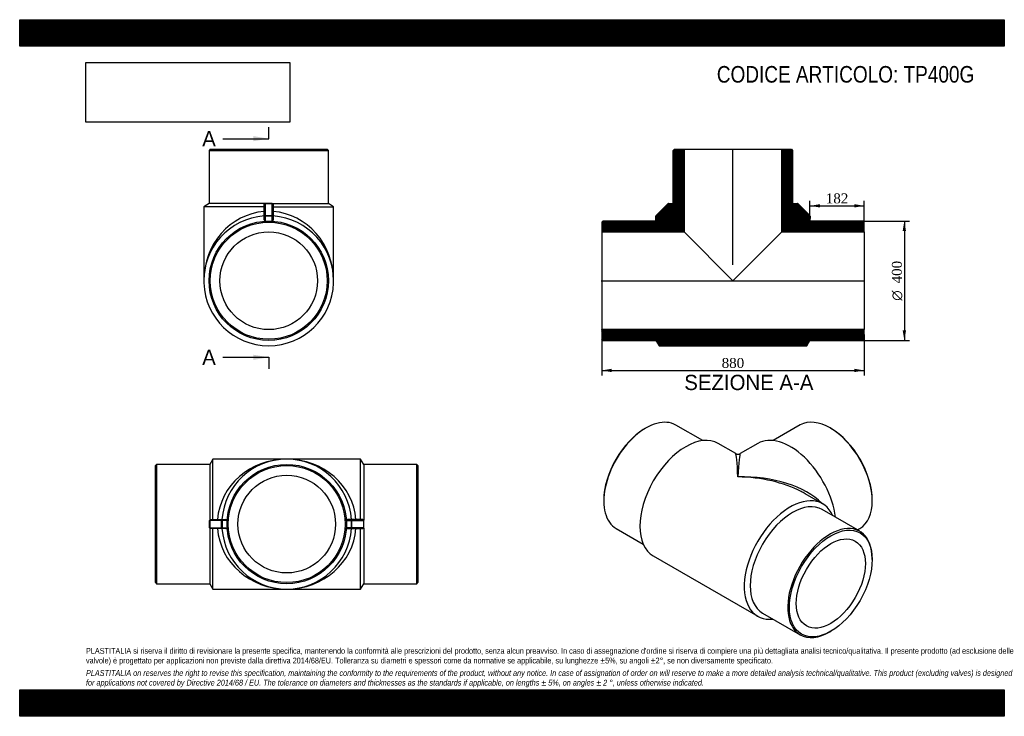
# Model space of a CAD drawing. Header units: millimetres. Extents: x 0 to 3300, y 0 to 2333.
import ezdxf
from ezdxf.enums import TextEntityAlignment as Align
from ezdxf.lldxf.tags import DXFTag

# ---------------------------------------------------------------- set-up
doc = ezdxf.new("R2010")
doc.units = ezdxf.units.MM
doc.header["$LTSCALE"] = 11.111111
for name, color, linetype in [('Default', 7, 'Continuous'), ('DV4_Default', 7, 'Continuous'), ('TP400G', 7, 'Continuous')]:
    doc.layers.add(name, color=color, linetype=linetype)
doc.styles.add('SEACAD_Solid_Edge_ANSI', font='seans.ttf')
doc.styles.add('SEACAD_Solid_Edge_ANSI1_Symbols', font='semeca1.ttf')
doc.styles.add('SEACAD_Times_New_Roman', font='times.ttf')
tags = doc.linetypes.add('CENTER2', pattern=[28.575, 19.05, -3.175, 3.175, -3.175]).pattern_tags.tags
tags[10:11] = [DXFTag(74, 4), DXFTag(75, 0), DXFTag(340, '0'), DXFTag(46, 0.0), DXFTag(50, 0.0), DXFTag(44, 0.0), DXFTag(45, 0.0)]
tags[8:9] = [DXFTag(74, 4), DXFTag(75, 0), DXFTag(340, '0'), DXFTag(46, 0.0), DXFTag(50, 0.0), DXFTag(44, 0.0), DXFTag(45, 0.0)]
tags[6:7] = [DXFTag(74, 4), DXFTag(75, 0), DXFTag(340, '0'), DXFTag(46, 0.0), DXFTag(50, 0.0), DXFTag(44, 0.0), DXFTag(45, 0.0)]
tags[4:5] = [DXFTag(74, 4), DXFTag(75, 0), DXFTag(340, '0'), DXFTag(46, 0.0), DXFTag(50, 0.0), DXFTag(44, 0.0), DXFTag(45, 0.0)]
doc.dimstyles.new('ANSImm', dxfattribs={"dimtxt": 33.333333, "dimasz": 33.333333, "dimexe": 16.666667, "dimexo": 0, "dimgap": 8.333333, "dimtad": 1, "dimdsep": 46, "dimtxsty": 'SEACAD_Times_New_Roman', "dimblk1": '_SE_FILLED', "dimblk2": '_SE_FILLED', "dimsah": 1, "dimcen": 16.666667, "dimazin": 0, "dimtfac": 0.85, "dimtdec": 3, "dimtofl": 0, "dimtmove": 0, "dimatfit": 3, "dimfxl": 1, "dimarcsym": 0})
picture_1 = doc.add_image_def('image1.jpg', size_in_pixel=(4302, 1260))

# ---------------------------------------------------------------- blocks, each defined once
blk = doc.blocks.new('SE')
at = {"layer": 'TP400G', "color": 7, "linetype": 'Continuous'}
for p, q in [((647.4, 861.3), (636.9, 843.8)), ((647.4, 658.8), (647.4, 861.3)), ((894.9, 861.3), (647.4, 861.3)), ((1142.4, 861.3), (894.9, 861.3)), ((1142.4, 658.8), (1142.4, 861.3)), ((1152.9, 843.8), (1142.4, 861.3)), ((458.9, 843.8), (454.9, 839.8)), ((454.9, 447.8), (454.9, 839.8)), ((458.9, 843.8), (458.9, 443.8)), ((636.9, 843.8), (458.9, 843.8)), ((636.9, 843.8), (636.9, 657.1)), ((1152.9, 843.8), (1152.9, 657.1)), ((1330.9, 843.8), (1152.9, 843.8)), ((1330.9, 443.8), (1330.9, 843.8)), ((1334.9, 839.8), (1330.9, 843.8)), ((1334.9, 839.8), (1334.9, 447.8)), ((636.6, 631.8), (636.6, 655.8)), ((637.4, 655.8), (636.6, 655.8)), ((637.4, 631.8), (636.6, 631.8)), ((636.9, 630.5), (636.9, 443.8)), ((676.3, 655.8), (637.4, 655.8)), ((637.4, 655.8), (637.4, 631.8)), ((637.4, 631.8), (676.3, 631.8)), ((639.6, 658.8), (678.4, 658.8)), ((678.4, 628.8), (639.6, 628.8)), ((647.4, 426.3), (647.4, 628.8)), ((676.3, 631.8), (676.3, 655.8)), ((678.5, 655.8), (676.3, 655.8)), ((678.5, 631.8), (676.3, 631.8)), ((678.4, 658.8), (690.6, 658.8)), ((690.6, 628.8), (678.4, 628.8)), ((678.5, 655.8), (678.5, 631.8)), ((694.9, 655.8), (678.5, 655.8)), ((678.5, 631.8), (694.9, 631.8)), ((694.9, 657), (694.9, 655.8)), ((694.9, 655.8), (694.9, 643.8)), ((694.9, 643.8), (694.9, 631.8)), ((694.9, 631.8), (694.9, 630.5)), ((1094.9, 657), (1094.9, 655.8)), ((1094.9, 655.8), (1111.2, 655.8)), ((1094.9, 655.8), (1094.9, 643.8)), ((1094.9, 643.8), (1094.9, 631.8)), ((1094.9, 631.8), (1094.9, 630.5)), ((1111.2, 631.8), (1094.9, 631.8)), ((1111.3, 658.8), (1099.1, 658.8)), ((1099.1, 628.8), (1111.3, 628.8)), ((1111.2, 655.8), (1113.4, 655.8)), ((1111.2, 655.8), (1111.2, 631.8)), ((1111.2, 631.8), (1113.4, 631.8)), ((1150.2, 658.8), (1111.3, 658.8)), ((1111.3, 628.8), (1150.2, 628.8)), ((1113.4, 631.8), (1113.4, 655.8)), ((1113.4, 655.8), (1152.3, 655.8)), ((1152.3, 631.8), (1113.4, 631.8)), ((1142.4, 426.3), (1142.4, 628.8)), ((1152.3, 655.8), (1153.2, 655.8)), ((1152.3, 655.8), (1152.3, 631.8)), ((1152.3, 631.8), (1153.2, 631.8)), ((1152.9, 630.5), (1152.9, 443.8)), ((1153.2, 631.8), (1153.2, 655.8)), ((454.9, 447.8), (458.9, 443.8)), ((458.9, 443.8), (636.9, 443.8)), ((636.9, 443.8), (647.4, 426.3)), ((1142.4, 426.3), (1152.9, 443.8)), ((1152.9, 443.8), (1330.9, 443.8)), ((1330.9, 443.8), (1334.9, 447.8)), ((647.4, 426.3), (894.9, 426.3)), ((894.9, 426.3), (1142.4, 426.3))]:
    blk.add_line(p, q, dxfattribs=at)
for radius in [200, 196, 163.7]:
    blk.add_circle((894.9, 643.8), radius, dxfattribs=at)
for centre, radius, start, end in [((894.9, 643.8), 217.5, 3.9546, 176.0454), ((894.9, 643.8), 217.5, 183.9546, 356.0454), ((691, 653.7), 5.04, 40.1712, 94.5052), ((691, 633.8), 5.07, 265.6663, 319.6573), ((1098.7, 653.7), 5.04, 85.4948, 139.8288), ((1098.7, 633.8), 5.07, 220.3427, 274.3337)]:
    blk.add_arc(centre, radius, start, end, dxfattribs=at)
for centre, major_axis, ratio, start_param, end_param in [((894.9, 643.8), (-232.5, 0), 0.935484, 4.712389, 6.214165), ((894.9, 643.8), (-232.5, 0), 0.935484, 3.210613, 4.712389), ((639.6, 655.8), (0, 3), 0.999831, 0, 1.570796), ((639.6, 631.8), (0, -3), 0.999831, 4.712389, 6.283185), ((639.6, 655.8), (0, -3), 0.712926, 3.141593, 4.712389), ((639.6, 631.8), (0, -3), 0.712926, 4.712389, 6.283185), ((894.9, 643.8), (232.5, 0), 0.935484, 3.210613, 4.712389), ((678.4, 655.8), (0, -3), 0.712926, 3.141593, 4.712389), ((678.4, 631.8), (0, -3), 0.712926, 4.712389, 6.283185), ((678.4, 655.8), (0, -3), 0.02872, 1.570796, 3.141593), ((678.4, 631.8), (0, -3), 0.02872, 0, 1.570796), ((894.9, 643.8), (232.5, 0), 0.935484, 4.712389, 6.214165), ((1111.3, 655.8), (0, -3), 0.02872, 3.141593, 4.712389), ((1111.3, 631.8), (0, -3), 0.02872, 4.712389, 6.283185), ((1111.3, 655.8), (0, -3), 0.712926, 1.570796, 3.141593), ((1111.3, 631.8), (0, -3), 0.712926, 0, 1.570796), ((1150.2, 655.8), (0, 3), 0.999831, 4.712389, 6.283185), ((1150.2, 655.8), (0, -3), 0.712926, 1.570796, 3.141593), ((1150.2, 631.8), (0, -3), 0.999831, 0, 1.570796), ((1150.2, 631.8), (0, -3), 0.712926, 0, 1.570796)]:
    blk.add_ellipse(centre, major_axis=major_axis, ratio=ratio, start_param=start_param, end_param=end_param, dxfattribs=at)
blk = doc.blocks.new('SE1')
at = {"layer": 'TP400G', "color": 7, "linetype": 'Continuous'}
for p, q in [((2099, 965.7), (2096.2, 964.1)), ((2289.6, 923.3), (2199, 975.6)), ((2616, 975.8), (2525.4, 923.6)), ((2718.8, 964.3), (2716, 965.9)), ((2399.8, 879.9), (2341.1, 913.8)), ((2474, 914), (2414.8, 879.9)), ((2691.1, 711.7), (2632.3, 745.7)), ((1957.6, 724), (1957.6, 720.8)), ((2857.4, 721), (2857.4, 724.2)), ((2815.6, 619.6), (2689.8, 692.3)), ((1999, 629.2), (2089.6, 576.9)), ((2807.3, 624.4), (2816, 629.4)), ((2123.6, 537.1), (2473.6, 335)), ((2857.1, 524.8), (2857.1, 528.1)), ((2489.8, 345.9), (2615.6, 273.2)), ((2715.6, 283.1), (2718.5, 284.8))]:
    blk.add_line(p, q, dxfattribs=at)
blk.add_arc((2407.3, 892.9), 15, 240.2949, 299.3028, dxfattribs=at)
for centre, major_axis, ratio, start_param, end_param in [((2099, 802.4), (100, 173.2), 0.57735, 0, 3.141593), ((2716, 802.6), (-100, 173.2), 0.57735, 3.141593, 6.283185), ((2096.2, 804.1), (-98, -169.7), 0.57735, 3.926991, 5.497787), ((2718.8, 804.3), (98, -169.7), 0.57735, 0.785398, 2.356194), ((2232.3, 725.5), (-108.7, -188.4), 0.57735, 3.141593, 6.283185), ((2582.7, 725.7), (108.8, -188.4), 0.57735, 0.946288, 3.141593), ((2407.3, 624.4), (7.6, -255.5), 0.028825, 2.338386, 3.123784), ((2407.3, 624.4), (-7.6, -255.5), 0.028825, 3.159401, 3.944799), ((2407.3, 624.4), (318.2, 8.9), 0.557805, 0.475482, 1.55521), ((2407.3, 624.4), (318.2, -8.9), 0.557805, 0.859574, 1.586383), ((2582.3, 523.4), (-108.7, -188.4), 0.57735, 2.737705, 6.687073), ((2407.3, 624.4), (318.2, -8.9), 0.557805, 0.800985, 0.859574), ((2589.8, 519.1), (-100, -173.2), 0.57735, 3.141593, 6.283185), ((2715.6, 446.4), (-100, -173.2), 0.57735, 2.356194, 6.283185), ((2715.6, 446.4), (-100, -173.2), 0.57735, 0, 0.785398)]:
    blk.add_ellipse(centre, major_axis=major_axis, ratio=ratio, start_param=start_param, end_param=end_param, dxfattribs=at)
for major_axis in [(98, 169.7), (-81.8, -141.8)]:
    blk.add_ellipse((2718.5, 444.8), major_axis=major_axis, ratio=0.57735, dxfattribs=at)
blk = doc.blocks.new('SE2')
at = {"layer": 'TP400G', "color": 7, "linetype": 'Continuous'}
for p, q in [((638.6, 1899.4), (634.6, 1895.4)), ((634.6, 1895.4), (1034.6, 1895.4)), ((634.6, 1895.4), (634.6, 1717.4)), ((638.6, 1899.4), (1030.6, 1899.4)), ((1034.6, 1895.4), (1030.6, 1899.4)), ((1034.6, 1717.4), (1034.6, 1895.4)), ((634.6, 1717.4), (617.1, 1706.9)), ((821, 1717.4), (634.6, 1717.4)), ((822.6, 1717.9), (822.6, 1717)), ((846.6, 1717.9), (822.6, 1717.9)), ((846.6, 1717), (822.6, 1717)), ((822.6, 1717), (822.6, 1677.5)), ((846.6, 1717.9), (846.6, 1717)), ((846.6, 1677.5), (846.6, 1717)), ((848.2, 1717.4), (1034.6, 1717.4)), ((1052.1, 1706.9), (1034.6, 1717.4)), ((819.6, 1706.9), (617.1, 1706.9)), ((617.1, 1706.9), (617.1, 1458.9)), ((819.6, 1675.4), (819.6, 1714.9)), ((849.6, 1714.9), (849.6, 1675.4)), ((849.6, 1706.9), (1052.1, 1706.9)), ((1052.1, 1458.9), (1052.1, 1706.9)), ((819.6, 1663.2), (819.6, 1675.4)), ((822.6, 1677.5), (846.6, 1677.5)), ((822.6, 1677.5), (822.6, 1675.3)), ((846.6, 1675.3), (822.6, 1675.3)), ((822.6, 1675.3), (822.6, 1658.9)), ((822.6, 1658.9), (834.6, 1658.9)), ((834.6, 1658.9), (846.6, 1658.9)), ((846.6, 1677.5), (846.6, 1675.3)), ((846.6, 1658.9), (846.6, 1675.3)), ((849.6, 1675.4), (849.6, 1663.2))]:
    blk.add_line(p, q, dxfattribs=at)
for radius in [200, 196, 163.7]:
    blk.add_circle((834.6, 1458.9), radius, dxfattribs=at)
for centre, radius, start, end in [((834.6, 1458.9), 217.5, 93.9546, 86.0454), ((824.8, 1662.8), 5.2, 175.6307, 228.9612), ((844.5, 1662.8), 5.17, 310.869, 4.5392)]:
    blk.add_arc(centre, radius, start, end, dxfattribs=at)
for centre, major_axis, ratio, start_param, end_param in [((822.6, 1714.9), (3, 0), 0.999588, 1.570796, 3.141593), ((822.6, 1714.9), (3, 0), 0.701239, 1.570796, 3.141593), ((846.6, 1714.9), (3, 0), 0.999588, 0, 1.570796), ((846.6, 1714.9), (3, 0), 0.701239, 0, 1.570796), ((834.6, 1458.9), (0, -232.5), 0.935484, 3.210613, 4.712389), ((834.6, 1458.9), (0, 232.5), 0.935484, 4.712389, 6.214165), ((822.6, 1675.4), (3, 0), 0.701239, 1.570796, 3.141593), ((822.6, 1675.4), (-3, 0), 0.018405, 0, 1.570796), ((822.6, 1659), (3, 0), 0.010174, 4.289818, 4.712389), ((846.6, 1675.4), (3, 0), 0.701239, 0, 1.570796), ((846.6, 1675.4), (3, 0), 0.018405, 4.712389, 6.283185), ((846.6, 1659), (3, 0), 0.010174, 4.712389, 5.13496)]:
    blk.add_ellipse(centre, major_axis=major_axis, ratio=ratio, start_param=start_param, end_param=end_param, dxfattribs=at)
blk = doc.blocks.new('SE4')
at = {"color": 7, "linetype": 'Continuous', "style": 'SEACAD_Solid_Edge_ANSI'}
blk.add_text('A', height=51.1, dxfattribs=at).set_placement((611.7, 1960.4), align=Align.TOP_LEFT)
blk = doc.blocks.new('SE5')
at = {"color": 7, "linetype": 'Continuous', "style": 'SEACAD_Solid_Edge_ANSI'}
blk.add_text('A', height=51.1, dxfattribs=at).set_placement((611.7, 1228), align=Align.TOP_LEFT)
blk = doc.blocks.new('SEANNOT_GROUP')
at = {"linetype": 'Continuous'}
blk.add_hatch(color=7, dxfattribs=at).paths.add_polyline_path([(783.5, 1926.3), (834.6, 1934.8), (783.5, 1943.4)])
at = {"color": 7, "linetype": 'Continuous'}
blk.add_lwpolyline([(681.3, 1934.8), (834.6, 1934.8)], dxfattribs=at)
blk = doc.blocks.new('SEANNOT_GROUP1')
at = {"linetype": 'Continuous'}
blk.add_hatch(color=7, dxfattribs=at).paths.add_polyline_path([(783.5, 1193.9), (834.6, 1202.5), (783.5, 1211)])
at = {"color": 7, "linetype": 'Continuous'}
blk.add_lwpolyline([(681.3, 1202.5), (834.6, 1202.5)], dxfattribs=at)
blk = doc.blocks.new('SE3')
at = {"layer": 'Default', "color": 7, "linetype": 'CENTER2'}
for p, q in [((834.6, 1934.8), (834.6, 1973.2)), ((834.6, 1202.5), (834.6, 1164.1))]:
    blk.add_line(p, q, dxfattribs=at)
at = {"layer": 'Default', "color": 7, "linetype": 'CENTER2', "const_width": 0.0001}
blk.add_lwpolyline([(834.6, 1934.8), (834.6, 1202.5)], dxfattribs=at)
at = {"layer": 'Default'}
for name in ['SE4', 'SEANNOT_GROUP', 'SE5', 'SEANNOT_GROUP1']:
    blk.add_blockref(name, (0, 0), dxfattribs=at)
blk = doc.blocks.new('SE6')
at = {"layer": 'TP400G', "linetype": 'Continuous'}
h = blk.add_hatch(dxfattribs=at)
h.set_pattern_fill('LINE', scale=0.629921, angle=45, style=0)
edge = h.paths.add_edge_path()
edge.add_line((2194.6, 1899.4), (2190.6, 1895.4))
edge.add_line((2190.6, 1895.4), (2190.6, 1717.4))
edge.add_line((2190.6, 1717.4), (2174.3, 1717.9))
edge.add_arc((2174.2, 1714.9), 3, 88.3543, 135.4735)
edge.add_line((2172, 1717), (2133.2, 1677.5))
edge.add_arc((2135.3, 1675.4), 3, 135.4735, 181.0546)
edge.add_line((2132.3, 1675.3), (2132.6, 1658.9))
edge.add_line((2132.6, 1658.9), (1954.6, 1658.9))
edge.add_line((1954.6, 1658.9), (1950.6, 1654.9))
edge.add_line((1950.6, 1654.9), (1950.6, 1622.6))
edge.add_line((1950.6, 1622.6), (2226.9, 1622.6))
edge.add_line((2226.9, 1622.6), (2226.9, 1899.4))
edge.add_line((2226.9, 1899.4), (2194.6, 1899.4))
h = blk.add_hatch(dxfattribs=at)
h.set_pattern_fill('LINE', scale=0.629921, angle=45, style=0)
edge = h.paths.add_edge_path()
edge.add_arc((2645.9, 1675.4), 3, 358.9454, 404.5265)
edge.add_line((2648.1, 1677.5), (2609.2, 1717))
edge.add_arc((2607.1, 1714.9), 3, 44.5265, 91.6457)
edge.add_line((2607, 1717.9), (2590.6, 1717.4))
edge.add_line((2590.6, 1717.4), (2590.6, 1895.4))
edge.add_line((2590.6, 1895.4), (2586.6, 1899.4))
edge.add_line((2586.6, 1899.4), (2554.3, 1899.4))
edge.add_line((2554.3, 1899.4), (2554.3, 1622.6))
edge.add_line((2554.3, 1622.6), (2830.6, 1622.6))
edge.add_line((2830.6, 1622.6), (2830.6, 1654.9))
edge.add_line((2830.6, 1654.9), (2826.6, 1658.9))
edge.add_line((2826.6, 1658.9), (2648.6, 1658.9))
edge.add_line((2648.6, 1658.9), (2648.9, 1675.3))
h = blk.add_hatch(dxfattribs=at)
h.set_pattern_fill('LINE', scale=0.629921, angle=45, style=0)
h.paths.add_polyline_path([(2830.6, 1262.9), (2830.6, 1295.2), (1950.6, 1295.2), (1950.6, 1262.9), (1954.6, 1258.9), (2132.6, 1258.9), (2143.1, 1241.4), (2638.1, 1241.4), (2648.6, 1258.9), (2826.6, 1258.9)])
at = {"layer": 'DV4_Default', "color": 7, "linetype": 'CENTER2'}
for p, q in [((2390.6, 1512.3), (2390.6, 1901.2)), ((1948.9, 1458.9), (2832.4, 1458.9))]:
    blk.add_line(p, q, dxfattribs=at)
at = {"layer": 'TP400G', "color": 7, "linetype": 'Continuous'}
for p, q in [((2190.6, 1895.4), (2194.6, 1899.4)), ((2190.6, 1717.4), (2190.6, 1895.4)), ((2194.6, 1899.4), (2226.9, 1899.4)), ((2226.9, 1899.4), (2554.3, 1899.4)), ((2226.9, 1899.4), (2226.9, 1622.6)), ((2554.3, 1622.6), (2554.3, 1899.4)), ((2554.3, 1899.4), (2586.6, 1899.4)), ((2586.6, 1899.4), (2590.6, 1895.4)), ((2590.6, 1895.4), (2590.6, 1717.4)), ((2133.2, 1677.5), (2172, 1717)), ((2174.3, 1717.9), (2190.6, 1717.4)), ((2590.6, 1717.4), (2607, 1717.9)), ((2609.2, 1717), (2648.1, 1677.5)), ((1950.6, 1654.9), (1954.6, 1658.9)), ((1950.6, 1654.9), (1950.6, 1622.6)), ((2132.6, 1658.9), (1954.6, 1658.9)), ((2132.6, 1658.9), (2132.3, 1675.3)), ((2648.9, 1675.3), (2648.6, 1658.9)), ((2826.6, 1658.9), (2648.6, 1658.9)), ((2826.6, 1658.9), (2830.6, 1654.9)), ((2830.6, 1622.6), (2830.6, 1654.9)), ((1950.6, 1622.6), (1950.6, 1295.2)), ((1950.6, 1622.6), (2226.9, 1622.6)), ((2226.9, 1622.6), (2390.6, 1458.9)), ((2390.6, 1458.9), (2554.3, 1622.6)), ((2554.3, 1622.6), (2830.6, 1622.6)), ((2830.6, 1622.6), (2830.6, 1295.2)), ((2830.6, 1295.2), (1950.6, 1295.2)), ((1950.6, 1295.2), (1950.6, 1262.9)), ((2830.6, 1262.9), (2830.6, 1295.2)), ((1954.6, 1258.9), (1950.6, 1262.9)), ((1954.6, 1258.9), (2132.6, 1258.9)), ((2132.6, 1258.9), (2143.1, 1241.4)), ((2638.1, 1241.4), (2648.6, 1258.9)), ((2648.6, 1258.9), (2826.6, 1258.9)), ((2830.6, 1262.9), (2826.6, 1258.9)), ((2143.1, 1241.4), (2638.1, 1241.4))]:
    blk.add_line(p, q, dxfattribs=at)
for centre, start, end in [((2174.2, 1714.9), 88.3543, 135.4735), ((2607.1, 1714.9), 44.5265, 91.6457), ((2135.3, 1675.4), 135.4735, 181.0546), ((2645.9, 1675.4), 358.9454, 44.5265)]:
    blk.add_arc(centre, 3, start, end, dxfattribs=at)
blk = doc.blocks.new('DMBLK338')
at = {"layer": 'Default', "linetype": 'Continuous'}
for points in [[(1984, 1152.9), (1984, 1164.1), (1950.6, 1158.5)], [(2797.3, 1152.9), (2830.6, 1158.5), (2797.3, 1164.1)]]:
    blk.add_hatch(color=7, dxfattribs=at).paths.add_polyline_path(points)
at = {"layer": 'Default', "color": 7, "linetype": 'Continuous'}
for p, q in [((1950.6, 1279.1), (1950.6, 1141.8)), ((2830.6, 1279.1), (2830.6, 1141.8)), ((1950.6, 1158.5), (2830.6, 1158.5))]:
    blk.add_line(p, q, dxfattribs=at)
at = {"layer": 'Default', "color": 7, "linetype": 'Continuous', "style": 'SEACAD_Times_New_Roman'}
blk.add_text('880', height=33.33, dxfattribs=at).set_placement((2352.7, 1200.2), align=Align.TOP_LEFT)
blk = doc.blocks.new('_SE_FILLED')
at = {"color": 0}
blk.add_line((0, 0), (-1, 0), dxfattribs=at)
blk.add_solid([(0, 0), (-1, -0.1665), (-1, 0.1665), (0, 0)], dxfattribs=at)
blk = doc.blocks.new('GDimGGroup')
at = {"layer": 'Default', "linetype": 'Continuous'}
for points in [[(2970.6, 1625.6), (2965, 1658.9), (2959.4, 1625.6)], [(2970.6, 1292.3), (2959.4, 1292.3), (2965, 1258.9)]]:
    blk.add_hatch(color=7, dxfattribs=at).paths.add_polyline_path(points)
at = {"layer": 'Default', "color": 7, "linetype": 'Continuous'}
for p, q in [((2826.6, 1658.9), (2981.7, 1658.9)), ((2965, 1658.9), (2965, 1258.9)), ((2826.6, 1258.9), (2981.7, 1258.9))]:
    blk.add_line(p, q, dxfattribs=at)
for s, height, style, p in [('400', 33.33, 'SEACAD_Times_New_Roman', (2923.3, 1450)), ('O', 33.3, 'SEACAD_Solid_Edge_ANSI1_Symbols', (2923.3, 1392))]:
    blk.add_text(s, height=height, rotation=90, dxfattribs=dict(at, style=style)).set_placement(p, align=Align.TOP_LEFT)
blk = doc.blocks.new('DMBLK339')
at = {"layer": 'Default', "linetype": 'Continuous'}
for points in [[(2682, 1715.4), (2648.6, 1709.9), (2682, 1704.3)], [(2797.3, 1715.4), (2797.3, 1704.3), (2830.6, 1709.9)]]:
    blk.add_hatch(color=7, dxfattribs=at).paths.add_polyline_path(points)
at = {"layer": 'Default', "color": 7, "linetype": 'Continuous'}
for p, q in [((2648.6, 1658.9), (2648.6, 1726.5)), ((2830.6, 1654.9), (2830.6, 1726.5)), ((2648.6, 1709.9), (2830.6, 1709.9))]:
    blk.add_line(p, q, dxfattribs=at)
at = {"layer": 'Default', "color": 7, "linetype": 'Continuous', "style": 'SEACAD_Times_New_Roman'}
blk.add_text('182', height=33.33, dxfattribs=at).set_placement((2701.7, 1751.5), align=Align.TOP_LEFT)

msp = doc.modelspace()

# ---------------------------------------------------------------- hatches: boundary and pattern name
at = {"layer": 'Default', "linetype": 'Continuous'}
h = msp.add_hatch(dxfattribs=at)
h.set_pattern_fill('LINE', scale=0.629921, angle=45, style=0)
h.paths.add_polyline_path([(3300, 2244.444), (3300, 2333.333), (0, 2333.333), (0, 2244.444)])
for points in [[(3300, 2244.444), (3300, 2333.333), (0, 2333.333), (0, 2244.444)], [(3300, 0), (3300, 88.889), (0, 88.889), (0, 0)]]:
    msp.add_hatch(color=7, dxfattribs=at).paths.add_polyline_path(points)
h = msp.add_hatch(dxfattribs=at)
h.set_pattern_fill('LINE', scale=0.629921, angle=45, style=0)
h.paths.add_polyline_path([(3300, 0), (3300, 88.889), (0, 88.889), (0, 0)])

# ---------------------------------------------------------------- linework, layer by layer
at = {"layer": 'Default', "color": 7, "linetype": 'Continuous'}
for p, q in [((0, 2333.333), (3300, 2333.333)), ((0, 2244.444), (0, 2333.333)), ((3300, 2333.333), (3300, 2244.444)), ((3300, 2244.444), (0, 2244.444)), ((0, 88.889), (3300, 88.889)), ((0, 0), (0, 88.889)), ((3300, 88.889), (3300, 0)), ((3300, 0), (0, 0))]:
    msp.add_line(p, q, dxfattribs=at)

# ---------------------------------------------------------------- block references
at = {"layer": 'Default'}
for name in ['SE3', 'SE2', 'SE6', 'GDimGGroup', 'SE1', 'SE']:
    msp.add_blockref(name, (0, 0), dxfattribs=at)

# ---------------------------------------------------------------- texts
at = {"layer": 'Default', "color": 7, "linetype": 'Continuous', "style": 'SEACAD_Solid_Edge_ANSI'}
msp.add_text('SEZIONE A-A', height=51.11111, dxfattribs=at).set_placement((2227.336, 1143.85), align=Align.TOP_LEFT)
at = {"layer": 'Default', "attachment_point": 1}
for s, insert, char_height, width in [('{\\fArial Narrow|b0||i0||c0|p34;\\C7;\\H55.55555556;\\W1.;CODICE ARTICOLO: TP400G}', (2336.513, 2178.15), 55.55556, 922.99762), ("{\\fArial Narrow|b0||i0||c0|p34;\\C7;\\H19.44444444;\\W1.;PLASTITALIA si riserva il diritto di revisionare la presente specifica, mantenendo la conformità alle prescrizioni del prodotto, senza alcun preavviso. In caso di assegnazione d'ordine si riserva di compiere una più dettagliata analisi tecnico/qualitativa. Il presente prodotto (ad esclusione delle \\P}{\\fArial Narrow|b0||i0||c0|p34;\\C7;\\H19.44444444;\\W1.;valvole) è progettato per applicazioni non previste dalla direttiva 2014/68/EU. Tolleranza su diametri e spessori come da normative se applicabile, su lunghezze ±5%, su angoli ±2°, se non diversamente specificato.\\P}{\\fArial Narrow|b0||i0||c0|p34;\\C7;\\H5.555555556;\\W1.;   \\P}{\\fArial Narrow|b0||i1||c0|p34;\\C7;\\H19.44444444;\\W1.;PLASTITALIA on reserves the right to revise this specification, maintaining the conformity to the requirements of the product, without any notice. In case of assignation of order on will reserve to make a more detailed analysis technical/qualitative. This product (excluding valves) is designed \\P}{\\fArial Narrow|b0||i1||c0|p34;\\C7;\\H19.44444444;\\W1.;for applications not covered by Directive 2014/68 / EU. The tolerance on diameters and thicknesses as the standards if applicable, on lengths ± 5%, on angles ± 2 °, unless otherwise indicated.\\P}", (222.222, 228.915), 19.444444, 2855.55556)]:
    msp.add_mtext(s, dxfattribs=dict(at, insert=insert, char_height=char_height, width=width))

# ---------------------------------------------------------------- dimensions: what is measured, and where the dimension line sits
at = {"layer": 'Default', "color": 7, "linetype": 'Continuous'}
dim = msp.add_linear_dim(base=(2830.619, 1709.88), p1=(2648.619, 1658.925), p2=(2830.619, 1622.625), text='\\A1;<>', dimstyle='ANSImm', dxfattribs=at)
dim.commit()
dim.dimension.update_dxf_attribs({"geometry": 'DMBLK339', "text_midpoint": (2739.619, 1709.88), "dimtype": 160})
dim = msp.add_linear_dim(base=(1950.619, 1158.502), p1=(1950.619, 1279.075), p2=(2830.619, 1279.075), angle=0, text='\\A1;<>', dimstyle='ANSImm', dxfattribs=at)
dim.commit()
dim.dimension.update_dxf_attribs({"geometry": 'DMBLK338', "text_midpoint": (2390.619, 1158.502), "dimtype": 161})

# ---------------------------------------------------------------- pictures from other files: only their frames are drawn
image = msp.add_image(picture_1, insert=(222.222, 1990.035), size_in_units=(682.857, 200))
image.dxf.flags = 7

doc.saveas('drawing.dxf')
